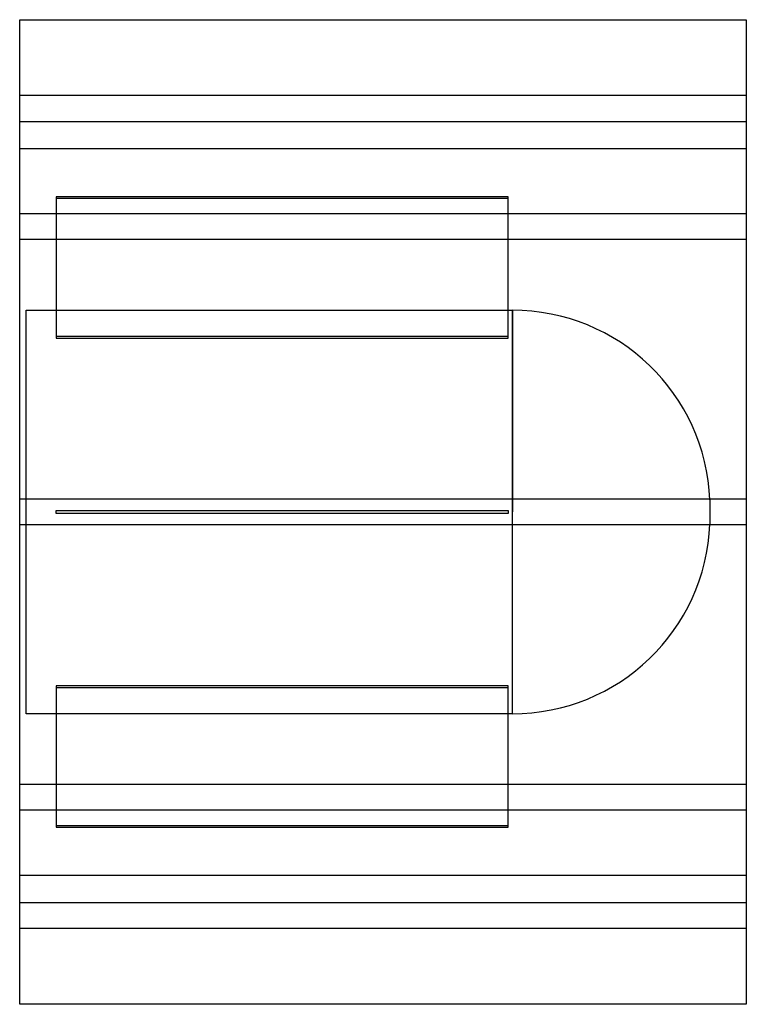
# Model space of a CAD drawing. Header units: millimetres. Extents: x -225 to 225, y -305 to 305.
import ezdxf

# ---------------------------------------------------------------- set-up
doc = ezdxf.new("R2010")
doc.units = ezdxf.units.MM
doc.layers.add('HIDDEN', color=7, linetype='Continuous')
doc.layers.add('THICK', color=7, linetype='Continuous')

msp = doc.modelspace()

# ---------------------------------------------------------------- linework, layer by layer
at = {"layer": 'HIDDEN'}
for p, q in [((225, 258), (-225, 258)), ((-225, 242), (225, 242)), ((225, 225), (-225, 225)), ((77.5, 195.35), (-202.5, 195.35)), ((-202.5, 195.35), (-202.5, 194.35)), ((77.5, 194.35), (77.5, 195.35)), ((-202.5, 194.35), (77.5, 194.35)), ((-202.5, 194.35), (-202.5, 107.75)), ((77.5, 107.75), (77.5, 194.35)), ((225, 184.78), (-225, 184.78)), ((225, 184.78), (-225, 184.78)), ((225, 168.78), (-225, 168.78)), ((225, 168.78), (-225, 168.78)), ((-221, -125), (-221, 125)), ((-221, 125), (80.1, 125)), ((80.1, 125), (80.1, 0)), ((80.1, -125), (80.1, 125)), ((77.5, 108.75), (-202.5, 108.75)), ((-202.5, 107.75), (77.5, 107.75)), ((225, 8), (-225, 8)), ((225, 8), (-225, 8)), ((202.5, 7.45), (202.5, -7.45)), ((-202.5, -1), (-202.5, 1)), ((-202.5, 1), (77.5, 1)), ((-202.5, 1), (-202.5, 1)), ((77.5, 1), (77.5, -1)), ((77.5, 1), (77.5, 1)), ((77.5, -1), (-202.5, -1)), ((-202.5, -1), (-202.5, -1)), ((77.5, -1), (77.5, -1)), ((80.1, -125), (80.1, 0)), ((225, -8), (-225, -8)), ((225, -8), (-225, -8)), ((77.5, -107.75), (-202.5, -107.75)), ((-202.5, -107.75), (-202.5, -194.35)), ((-202.5, -108.75), (77.5, -108.75)), ((77.5, -194.35), (77.5, -107.75)), ((80.1, -125), (-221, -125)), ((225, -168.78), (-225, -168.78)), ((225, -168.78), (-225, -168.78)), ((225, -184.78), (-225, -184.78)), ((225, -184.78), (-225, -184.78)), ((77.5, -194.35), (-202.5, -194.35)), ((-202.5, -194.35), (-202.5, -195.35)), ((77.5, -195.35), (77.5, -194.35)), ((-202.5, -195.35), (77.5, -195.35)), ((-225, -225), (225, -225)), ((-225, -242), (225, -242)), ((225, -258), (-225, -258))]:
    msp.add_line(p, q, dxfattribs=at)
for centre, start, end in [((80.1, 2.5), 2.31527, 89.99998), ((80.1, -2.5), 270.00002, 357.68473)]:
    msp.add_arc(centre, 122.5, start, end, dxfattribs=at)
at = {"layer": 'THICK'}
for p, q in [((-225, -305), (-225, 305)), ((-225, 305), (225, 305)), ((225, 305), (225, -305)), ((225, -305), (-225, -305))]:
    msp.add_line(p, q, dxfattribs=at)

doc.saveas('drawing.dxf')
